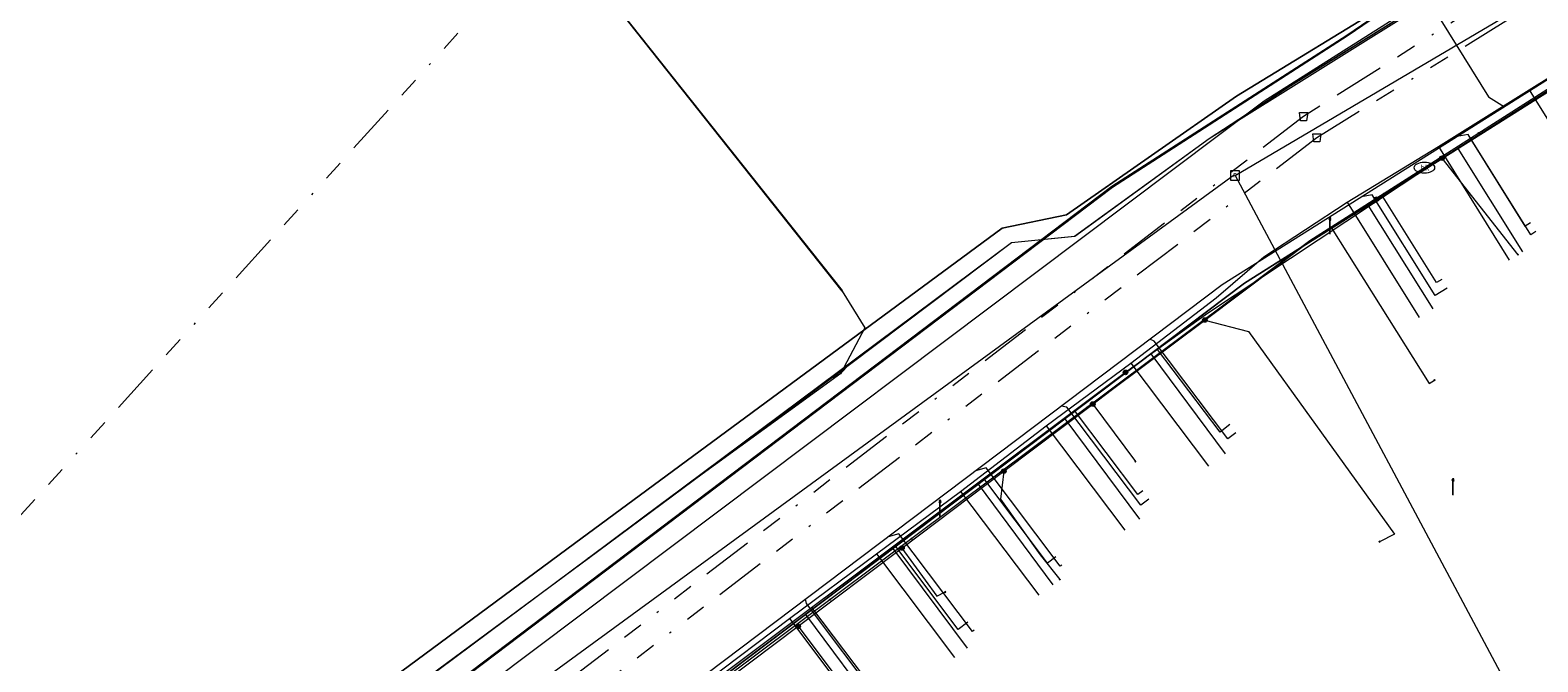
# Model space of a CAD drawing. Header units: metres. Extents: x 151922 to 154458, y 463415 to 464223.
# Tile 28 of 164: x 152378 to 152452, y 463795 to 463826. Entities that reach past the tile are written whole.
import ezdxf
from ezdxf.enums import TextEntityAlignment as Align
from ezdxf.lldxf.tags import DXFTag

# ---------------------------------------------------------------- set-up
doc = ezdxf.new("R2010")
doc.units = ezdxf.units.M
doc.linetypes.add('RI-OVERIG-SO', pattern=[17, 5, -2, 2, -2, 0, -2, 2, -2])
doc.layers.get('0').update_dxf_attribs({"lineweight": 9})
for name, color, linetype, lineweight in [('B-PV-KL-DATA-G', 90, 'KL-DATA-SO', 9), ('B-PV-KL-DATA_HULPSTUK-S', 90, 'Continuous', 9), ('B-PV-KL-DATA_KABELBED-G', 90, 'Continuous', 9), ('B-PV-KL-DATA_MANTELBUIS-G', 90, 'Continuous', 9), ('B-PV-KL-ET_HS-G', 10, 'KL-HS-SO', 9), ('B-PV-KL-ET_LS-G', 190, 'KL-LS-SO', 9), ('B-PV-KL-ET_LS-S', 190, 'Continuous', 9), ('B-PV-KL-ET_LS_HULPSTUK-S', 190, 'Continuous', 9), ('B-PV-KL-GAS_LD-G', 50, 'KL-GAS_LD-SO', 9), ('B-PV-KL-WATER-G', 170, 'KL-WATER-SO', 9), ('B-PV-KL-WATER-S', 170, 'Continuous', 9), ('B-PV-KL-WATER_HULPSTUK-S', 170, 'Continuous', 9), ('B-PV-OG-INFO-G', 7, 'Continuous', 9), ('B-PV-RI-OVERIG_RIOOLPUT_INSPECTIE-S', 10, 'Continuous', 9), ('B-PV-RI-VRIJVERVAL-G', 210, 'RI-OVERIG-SO', 9), ('B-PV-RI-VRIJVERVAL_HULPSTUK-S', 210, 'Continuous', 9)]:
    doc.layers.add(name, color=color, linetype=linetype, lineweight=lineweight)
doc.styles.add('NLCS-ISO', font='txt')
doc.styles.get("Standard").update_dxf_attribs({"font": 'arial.ttf'})
tags = doc.linetypes.add('KL-DATA-SO', pattern='A,4,-1,[101,NLCS.SHX,S=0.5,R=0,X=0,Y=0],-1,4,-1,["D",Standard,S=1,R=0,X=-0.25,Y=-0.5],-1.5', length=12.5).pattern_tags.tags
tags[18] = DXFTag(74, 10)
tags = doc.linetypes.add('KL-GAS_LD-SO', pattern='A,4,-1,[69,NLCS.SHX,S=0.5,R=0,X=0,Y=0],-1,4,-1,["L",Standard,S=1,R=0,X=0.25,Y=-0.5],-2', length=13).pattern_tags.tags
tags[18] = DXFTag(74, 10)
tags = doc.linetypes.add('KL-HS-SO', pattern='A,4,-1,[103,NLCS.SHX,S=0.75,R=0,X=0,Y=0],-1,4,-1,["H",Standard,S=1,R=0,X=0,Y=-0.5],-2', length=13).pattern_tags.tags
tags[18] = DXFTag(74, 10)
tags = doc.linetypes.add('KL-LS-SO', pattern='A,4,-1,[103,NLCS.SHX,S=0.75,R=0,X=0,Y=0],-1,4,-1,["L",Standard,S=1,R=0,X=0,Y=-0.5],-2', length=13).pattern_tags.tags
tags[18] = DXFTag(74, 10)
doc.linetypes.add('KL-WATER-SO', pattern='A,7,-0.5,[168,NLCS.SHX,S=0.75,R=0,X=0.75,Y=0],-2', length=9.5)

# ---------------------------------------------------------------- blocks, each defined once
blk = doc.blocks.new('SKL-WTB_HULP_MOF-SO')
at = {"linetype": 'ByBlock', "lineweight": 18}
h = blk.add_hatch(color=0, dxfattribs=at)
h.dxf.hatch_style = 1
h.paths.add_polyline_path([(-0.5625, 0, 1), (0.5625, 0, 1)])
at = {"color": 0, "linetype": 'ByBlock', "lineweight": 18}
blk.add_circle((0, 0), 0.5625, dxfattribs=at)
at = {"color": 0, "linetype": 'ByBlock', "lineweight": 18, "style": 'NLCS-ISO', "flags": 1}
for tag, p in [('TYPE', (1.5, 0)), ('OMSCHRIJVING', (1.5, -3)), ('LABEL', (1.5, -1.5))]:
    blk.add_attdef(tag, p, '', height=1, dxfattribs=at)
blk = doc.blocks.new('SKL-WTB_HULP_OVERIG-SO')
at = {"color": 0, "linetype": 'ByBlock', "lineweight": 18}
for points in [[(-0.14, 0.14), (0.14, -0.14)], [(0.14, 0.14), (-0.14, -0.14)]]:
    blk.add_lwpolyline(points, dxfattribs=at)
at = {"color": 0, "linetype": 'ByBlock', "lineweight": 18, "style": 'NLCS-ISO', "flags": 1}
for tag, p in [('TYPE', (1.5, 0)), ('OMSCHRIJVING', (1.5, -3)), ('LABEL', (1.5, -1.5))]:
    blk.add_attdef(tag, p, '', height=1, dxfattribs=at)
blk = doc.blocks.new('SKL-WATER_BRANDKRAAN_BRANDPUT-SO')
at = {"color": 0, "linetype": 'ByBlock', "lineweight": 18}
blk.add_ellipse((0, 0), major_axis=(2.5, 0), ratio=0.54, dxfattribs=at)
at = {"color": 0, "linetype": 'ByBlock', "lineweight": 18, "style": 'NLCS-ISO'}
blk.add_text('bk', height=1.5, dxfattribs=at).set_placement((0.16, 0), align=Align.MIDDLE_CENTER)
blk = doc.blocks.new('SRI-HULP_AFVOER_OPVANG-SO')
at = {"color": 0, "linetype": 'ByBlock', "lineweight": 18}
blk.add_lwpolyline([(-0.75, -1), (-1, 1), (1, 1), (0.75, -1)], close=True, dxfattribs=at)
at = {"color": 0, "linetype": 'ByBlock', "lineweight": 18, "style": 'NLCS-ISO', "flags": 1}
for tag, p in [('TYPE', (1.5, 0)), ('OMSCHRIJVING', (1.5, -3)), ('LABEL', (1.5, -1.5))]:
    blk.add_attdef(tag, p, '', height=1, dxfattribs=at)
blk = doc.blocks.new('SKL-ET_LS_MAST-SO')
for p, q in [((-0.05, 2.07), (0.05, 2.07)), ((-0.05, -2), (0.05, -2))]:
    blk.add_line(p, q)
for points in [[(-0.18, 1.76), (-0.22, 1.76), (-0.22, 1.84), (-0.18, 1.84), (-0.18, 1.79)], [(-0.18, 1.49), (-0.22, 1.49), (-0.22, 1.57), (-0.18, 1.57), (-0.18, 1.52)], [(-0.18, 1.79), (-0.05, 1.79)], [(-0.18, 1.76), (-0.05, 1.76)], [(-0.18, 1.52), (-0.05, 1.52)], [(-0.18, 1.49), (-0.05, 1.49)], [(-0.05, -2), (-0.05, 2.07)], [(0.05, -2), (0.05, 2.07)], [(0.18, 1.92), (0.05, 1.92)], [(0.18, 1.89), (0.05, 1.89)], [(0.18, 1.66), (0.05, 1.66)], [(0.18, 1.63), (0.05, 1.63)], [(0.18, 1.39), (0.05, 1.39)], [(0.18, 1.36), (0.05, 1.36)], [(0.18, 1.89), (0.22, 1.89), (0.22, 1.97), (0.18, 1.97), (0.18, 1.92)], [(0.18, 1.63), (0.22, 1.63), (0.22, 1.71), (0.18, 1.71), (0.18, 1.66)], [(0.18, 1.36), (0.22, 1.36), (0.22, 1.44), (0.18, 1.44), (0.18, 1.39)]]:
    blk.add_lwpolyline(points)
blk = doc.blocks.new('SRI-PUT_INSPECTIEPUT_RIOOLPUT-SO')
at = {"color": 0, "linetype": 'ByBlock', "lineweight": 18}
blk.add_lwpolyline([(-1.12, -1.12), (1.12, -1.12), (1.12, 1.12), (-1.12, 1.12)], close=True, dxfattribs=at)
at = {"color": 0, "linetype": 'ByBlock', "lineweight": 18, "style": 'NLCS-ISO'}
blk.add_text('r', height=1.5, dxfattribs=at).set_placement((0, 0.28), align=Align.MIDDLE_CENTER)

msp = doc.modelspace()

# ---------------------------------------------------------------- linework, layer by layer
at = {"layer": 'B-PV-KL-DATA-G', "ltscale": 0.5, "flags": 128}
for points in [[(153877.43, 463906.662), (153877.06, 463906.08), (153874.95, 463902.62), (153874.94, 463898.12), (153871.01, 463892.3), (153856.77, 463870.24), (153856.7, 463870.13), (153854.23, 463866.95), (153851.57, 463865.42), (153848.2, 463864.06), (153847.02, 463863.94), (153844.66, 463863.83), (153841.62, 463864.6), (153837.27, 463866.22), (153836.38, 463866.55), (153835.4, 463866.92), (153826.33, 463870.31), (153800.8, 463879.24), (153796.14, 463880.95), (153763.59, 463894.65), (153742.96, 463902.22), (153733.52, 463906.26), (153707.22, 463915.57), (153683.51, 463924.12), (153673.06, 463927.92), (153648.86, 463935.61), (153611.35, 463947.24), (153593.91, 463952.47), (153555.86, 463963.18), (153551.65, 463963.92), (153548.16, 463962.41), (153515.7, 463971.91), (153514.11, 463972.35), (153512.71, 463972.72), (153512.04, 463973.1), (153511.58, 463973.48), (153510.95, 463974.02), (153510.49, 463974.65), (153510.28, 463975.36), (153509.99, 463976.28), (153509.9, 463978.2), (153510.74, 463988.17), (153509.49, 463988.63), (153490.94, 463995.23), (153490.55, 463995.34), (153489.22, 463991.64), (153489.01, 463990.64), (153488.55, 463989.75), (153486.13, 463983.01), (153485.74, 463981.93), (153475.03, 463984.84), (153461.15, 463988.43), (153451.5, 463991.05), (153429.03, 463996.77), (153399.75, 464004.24), (153302.57, 464029.13), (153293.26, 464031.34), (153289.88, 464032.18), (153258.15, 464041), (153240.95, 464043.36), (153235.31, 464044.41), (153206.3, 464052.48), (153200.52, 464054.09), (153192.59, 464056.29), (153164.13, 464061.46), (153155.45, 464063.21), (153154.69, 464063.34), (153148.76, 464064.42), (153140.52, 464065.84), (153139.17, 464066.08), (153133.79, 464064.99), (153127.44, 464066.59), (153127.39, 464066.69), (153127.31, 464066.81), (153127.27, 464067.01), (153127.23, 464067.17), (153127.17, 464067.32), (153127.11, 464067.45), (153126.94, 464067.56), (153126.64, 464067.64), (153126.39, 464067.6), (153126.05, 464067.56), (153125.69, 464067.42), (153125.23, 464066.99), (153085, 464076.1), (153081.44, 464076.04), (153074.8, 464076.99), (153045.54, 464080.22), (153036.62, 464080.2), (152951.91, 464079.96), (152947.52, 464079.15), (152944.88, 464078.96), (152943.88, 464078.89), (152942.88, 464078.81), (152930.01, 464077.88), (152880.98, 464073.28), (152874.3, 464073.75), (152874.09, 464073.76), (152873.11, 464073.64), (152865.09, 464072.7), (152857.12, 464070.4), (152849.6, 464069.01), (152849.6, 464068.4), (152850.98, 464043.3), (152851.01, 464042.43), (152841.99, 464041.6), (152834.16, 464041.02), (152824.23, 464039.81), (152813.36, 464038.61), (152800.26, 464036.41), (152792.27, 464035.19), (152773.17, 464031.63), (152764.19, 464029.82), (152755.51, 464027.89), (152742.85, 464024.92), (152726.67, 464020.3), (152715.42, 464017.02), (152696.33, 464011.49), (152675.4, 464003.4), (152662.1, 463996.3), (152625.3, 463984.05), (152611.36, 463980.89), (152596.35, 463974.21), (152587.23, 463970.11), (152578.47, 463966.04), (152572.37, 463962.96), (152566.27, 463959.95), (152556.2, 463954.95), (152548.37, 463950.99), (152546.26, 463949.77), (152539.39, 463946.05), (152531.36, 463941.5), (152521.16, 463935.41), (152520.61, 463934.89), (152517.27, 463932.71), (152512.41, 463929.35), (152506.36, 463923.2), (152509.95, 463918.86), (152511.27, 463916.2), (152512.18, 463903.27), (152509.34, 463902.7), (152485.33, 463892.91), (152484.34, 463892.46), (152484.42, 463892.22), (152486.36, 463887.87), (152499.34, 463861.11), (152495.13, 463858.41), (152489.27, 463854.78), (152436.75, 463822.68), (152428.41, 463816.85), (152425.25, 463816.2), (152404.26, 463800.73), (152391.26, 463791.13), (152381.61, 463782.44), (152378.03, 463779.76), (152341.53, 463752.67), (152330.76, 463744.01), (152322.89, 463742.36), (152314.733, 463735.813)], [(153877.43, 463906.662), (153877.06, 463906.08), (153874.95, 463902.62), (153874.94, 463898.12), (153871.01, 463892.3), (153856.77, 463870.24), (153856.7, 463870.13), (153854.23, 463866.95), (153851.57, 463865.42), (153848.2, 463864.06), (153847.02, 463863.94), (153844.66, 463863.83), (153841.62, 463864.6), (153837.27, 463866.22), (153836.38, 463866.55), (153835.4, 463866.92), (153826.33, 463870.31), (153800.8, 463879.24), (153796.14, 463880.95), (153763.59, 463894.65), (153742.96, 463902.22), (153733.52, 463906.26), (153707.22, 463915.57), (153683.51, 463924.12), (153673.06, 463927.92), (153648.86, 463935.61), (153611.35, 463947.24), (153593.91, 463952.47), (153555.86, 463963.18), (153551.65, 463963.92), (153548.16, 463962.41), (153515.7, 463971.91), (153514.11, 463972.35), (153512.71, 463972.72), (153512.04, 463973.1), (153511.58, 463973.48), (153510.95, 463974.02), (153510.49, 463974.65), (153510.28, 463975.36), (153509.99, 463976.28), (153509.9, 463978.2), (153510.74, 463988.17), (153509.49, 463988.63), (153490.94, 463995.23), (153490.55, 463995.34), (153489.22, 463991.64), (153489.01, 463990.64), (153488.55, 463989.75), (153486.13, 463983.01), (153485.74, 463981.93), (153475.03, 463984.84), (153461.15, 463988.43), (153451.5, 463991.05), (153429.03, 463996.77), (153399.75, 464004.24), (153302.57, 464029.13), (153293.26, 464031.34), (153289.88, 464032.18), (153258.15, 464041), (153240.95, 464043.36), (153235.31, 464044.41), (153206.3, 464052.48), (153200.52, 464054.09), (153192.59, 464056.29), (153164.13, 464061.46), (153155.45, 464063.21), (153154.69, 464063.34), (153148.76, 464064.42), (153140.52, 464065.84), (153139.17, 464066.08), (153133.79, 464064.99), (153127.44, 464066.59), (153127.39, 464066.69), (153127.31, 464066.81), (153127.27, 464067.01), (153127.23, 464067.17), (153127.17, 464067.32), (153127.11, 464067.45), (153126.94, 464067.56), (153126.64, 464067.64), (153126.39, 464067.6), (153126.05, 464067.56), (153125.69, 464067.42), (153125.23, 464066.99), (153085, 464076.1), (153081.44, 464076.04), (153074.8, 464076.99), (153045.54, 464080.22), (153036.62, 464080.2), (152951.91, 464079.96), (152947.52, 464079.15), (152944.88, 464078.96), (152943.88, 464078.89), (152942.88, 464078.81), (152930.01, 464077.88), (152880.98, 464073.28), (152874.3, 464073.75), (152874.09, 464073.76), (152873.11, 464073.64), (152865.09, 464072.7), (152857.12, 464070.4), (152849.6, 464069.01), (152849.6, 464068.4), (152850.98, 464043.3), (152851.01, 464042.43), (152841.99, 464041.6), (152834.16, 464041.02), (152824.23, 464039.81), (152813.36, 464038.61), (152800.26, 464036.41), (152792.27, 464035.19), (152773.17, 464031.63), (152764.19, 464029.82), (152755.51, 464027.89), (152742.85, 464024.92), (152726.67, 464020.3), (152715.42, 464017.02), (152696.33, 464011.49), (152675.4, 464003.4), (152662.1, 463996.3), (152625.3, 463984.05), (152611.36, 463980.89), (152596.35, 463974.21), (152587.23, 463970.11), (152578.47, 463966.04), (152572.37, 463962.96), (152566.27, 463959.95), (152556.2, 463954.95), (152548.37, 463950.99), (152546.26, 463949.77), (152539.39, 463946.05), (152531.36, 463941.5), (152521.16, 463935.41), (152520.61, 463934.89), (152517.27, 463932.71), (152512.41, 463929.35), (152506.36, 463923.2), (152509.95, 463918.86), (152511.27, 463916.2), (152512.18, 463903.27), (152509.34, 463902.7), (152485.33, 463892.91), (152484.34, 463892.46), (152484.42, 463892.22), (152486.36, 463887.87), (152499.34, 463861.11), (152495.13, 463858.41), (152489.27, 463854.78), (152436.75, 463822.68), (152428.41, 463816.85), (152425.25, 463816.2), (152404.26, 463800.73), (152391.26, 463791.13), (152381.61, 463782.44), (152378.03, 463779.76), (152341.53, 463752.67), (152330.76, 463744.01), (152322.89, 463742.36), (152314.733, 463735.812)], [(153877.43, 463906.662), (153877.06, 463906.08), (153874.95, 463902.62), (153874.94, 463898.12), (153871.01, 463892.3), (153856.7, 463870.13), (153854.23, 463866.95), (153851.57, 463865.42), (153848.2, 463864.06), (153844.66, 463863.83), (153841.62, 463864.6), (153836.38, 463866.55), (153835.4, 463866.92), (153826.33, 463870.31), (153800.8, 463879.24), (153796.14, 463880.95), (153763.59, 463894.65), (153742.96, 463902.22), (153733.52, 463906.26), (153707.22, 463915.57), (153673.06, 463927.92), (153648.86, 463935.61), (153611.35, 463947.24), (153593.91, 463952.47), (153555.86, 463963.18), (153551.65, 463963.92), (153548.16, 463962.41), (153514.11, 463972.35), (153512.71, 463972.72), (153512.04, 463973.1), (153510.95, 463974.02), (153510.49, 463974.65), (153510.28, 463975.36), (153509.99, 463976.28), (153509.9, 463978.2), (153510.74, 463988.17), (153490.94, 463995.23), (153490.55, 463995.34), (153489.22, 463991.64), (153489.01, 463990.64), (153488.55, 463989.75), (153485.74, 463981.93), (153475.03, 463984.84), (153451.5, 463991.05), (153429.03, 463996.77), (153302.57, 464029.13), (153293.26, 464031.34), (153289.88, 464032.18), (153258.15, 464041), (153240.95, 464043.36), (153235.31, 464044.41), (153200.52, 464054.09), (153192.59, 464056.29), (153155.45, 464063.21), (153154.69, 464063.34), (153140.52, 464065.84), (153139.17, 464066.08), (153133.79, 464064.99), (153127.44, 464066.59), (153127.31, 464066.81), (153127.27, 464067.01), (153127.17, 464067.32), (153127.11, 464067.45), (153126.94, 464067.56), (153126.64, 464067.64), (153126.05, 464067.56), (153125.69, 464067.42), (153125.23, 464066.99), (153085, 464076.1), (153081.44, 464076.04), (153074.8, 464076.99), (153045.54, 464080.22), (152951.91, 464079.96), (152947.52, 464079.15), (152944.88, 464078.96), (152942.88, 464078.81), (152930.01, 464077.88), (152880.98, 464073.28), (152874.09, 464073.76), (152873.11, 464073.64), (152865.09, 464072.7), (152857.12, 464070.4), (152849.6, 464069.01), (152850.98, 464043.3), (152851.01, 464042.43), (152841.99, 464041.6), (152834.16, 464041.02), (152824.23, 464039.81), (152813.36, 464038.61), (152800.26, 464036.41), (152792.27, 464035.19), (152773.17, 464031.63), (152764.19, 464029.82), (152755.51, 464027.89), (152742.85, 464024.92), (152715.42, 464017.02), (152696.33, 464011.49), (152675.4, 464003.4), (152662.1, 463996.3), (152625.3, 463984.05), (152611.36, 463980.89), (152587.23, 463970.11), (152578.47, 463966.04), (152566.27, 463959.95), (152556.2, 463954.95), (152548.37, 463950.99), (152546.26, 463949.77), (152539.39, 463946.05), (152531.36, 463941.5), (152521.16, 463935.41), (152520.61, 463934.89), (152517.27, 463932.71), (152512.41, 463929.35), (152506.36, 463923.2), (152509.95, 463918.86), (152511.27, 463916.2), (152512.18, 463903.27), (152509.34, 463902.7), (152484.34, 463892.46), (152484.42, 463892.22), (152486.36, 463887.87), (152499.34, 463861.11), (152489.27, 463854.78), (152436.75, 463822.68), (152428.41, 463816.85), (152425.25, 463816.2), (152391.26, 463791.13), (152381.61, 463782.44), (152378.03, 463779.76), (152341.53, 463752.67), (152330.76, 463744.01), (152327.32, 463743.289)], [(152314.733, 463735.812), (152322.89, 463742.36), (152330.76, 463744.01), (152341.53, 463752.67), (152378.03, 463779.76), (152381.61, 463782.44), (152391.26, 463791.13), (152404.26, 463800.73), (152425.25, 463816.2), (152428.41, 463816.85), (152436.75, 463822.68), (152489.27, 463854.78), (152495.13, 463858.41), (152499.34, 463861.11), (152486.36, 463887.87), (152484.42, 463892.22), (152484.34, 463892.46), (152485.33, 463892.91), (152509.34, 463902.7), (152512.18, 463903.27), (152511.27, 463916.2), (152509.95, 463918.86), (152506.36, 463923.2), (152512.41, 463929.35), (152517.27, 463932.71), (152520.61, 463934.89), (152521.16, 463935.41), (152531.36, 463941.5), (152539.39, 463946.05), (152546.26, 463949.77), (152548.37, 463950.99), (152556.2, 463954.95), (152566.27, 463959.95), (152572.37, 463962.96), (152578.47, 463966.04), (152587.23, 463970.11), (152596.35, 463974.21), (152611.36, 463980.89), (152625.3, 463984.05), (152662.2, 463996.2), (152675.5, 464003.3), (152696.33, 464011.49), (152715.42, 464017.02), (152726.67, 464020.3), (152742.85, 464024.92), (152755.51, 464027.89), (152764.19, 464029.82), (152773.17, 464031.63), (152792.27, 464035.19), (152800.26, 464036.41), (152813.36, 464038.61), (152824.23, 464039.81), (152834.16, 464041.02), (152841.99, 464041.6), (152851.01, 464042.43), (152850.98, 464043.3), (152849.6, 464068.4), (152849.6, 464069.01), (152857.12, 464070.4), (152865.09, 464072.7), (152873.11, 464073.64), (152874.09, 464073.76), (152874.3, 464073.75), (152880.98, 464073.28), (152930.01, 464077.88), (152942.88, 464078.81), (152943.88, 464078.89), (152944.88, 464078.96), (152945.07, 464078.97)], [(152314.733, 463735.812), (152322.89, 463742.36), (152330.76, 463744.01), (152341.53, 463752.67), (152378.03, 463779.76), (152381.61, 463782.44), (152391.26, 463791.13), (152404.26, 463800.73), (152425.25, 463816.2), (152428.41, 463816.85), (152436.75, 463822.68), (152489.27, 463854.78), (152495.13, 463858.41), (152499.34, 463861.11), (152486.36, 463887.87), (152484.42, 463892.22), (152484.34, 463892.46), (152485.33, 463892.91), (152509.34, 463902.7), (152512.18, 463903.27), (152511.27, 463916.2), (152509.95, 463918.86), (152506.36, 463923.2), (152512.41, 463929.35), (152517.27, 463932.71), (152520.61, 463934.89), (152521.16, 463935.41), (152531.36, 463941.5), (152539.39, 463946.05), (152546.26, 463949.77), (152548.37, 463950.99), (152556.2, 463954.95), (152566.27, 463959.95), (152572.37, 463962.96), (152578.47, 463966.04), (152587.23, 463970.11), (152596.35, 463974.21), (152611.36, 463980.89), (152625.3, 463984.05), (152662.2, 463996.2), (152675.5, 464003.3), (152696.33, 464011.49), (152715.42, 464017.02), (152726.67, 464020.3), (152742.85, 464024.92), (152755.51, 464027.89), (152764.19, 464029.82), (152773.17, 464031.63), (152792.27, 464035.19), (152800.26, 464036.41), (152813.36, 464038.61), (152824.23, 464039.81), (152834.16, 464041.02), (152841.99, 464041.6), (152851.01, 464042.43), (152850.98, 464043.3), (152849.6, 464068.4), (152849.6, 464069.01), (152857.12, 464070.4), (152865.09, 464072.7), (152873.11, 464073.64), (152874.09, 464073.76), (152874.3, 464073.75), (152880.98, 464073.28), (152930.01, 464077.88), (152942.88, 464078.81), (152943.88, 464078.89), (152944.88, 464078.96), (152945.07, 464078.97)], [(152327.32, 463743.289), (152330.76, 463744.01), (152341.53, 463752.67), (152381.61, 463782.44), (152391.26, 463791.13), (152404.26, 463800.73), (152425.25, 463816.2), (152428.41, 463816.85), (152436.75, 463822.68), (152495.13, 463858.41), (152499.34, 463861.11), (152486.36, 463887.87), (152484.34, 463892.46), (152485.33, 463892.91), (152509.34, 463902.7), (152512.18, 463903.27), (152511.27, 463916.2), (152509.95, 463918.86), (152506.36, 463923.2), (152512.41, 463929.35), (152517.27, 463932.71), (152520.61, 463934.89), (152521.16, 463935.41), (152531.36, 463941.5), (152539.39, 463946.05), (152546.26, 463949.77), (152548.37, 463950.99), (152566.27, 463959.95), (152572.37, 463962.96), (152578.47, 463966.04), (152587.23, 463970.11), (152611.36, 463980.89), (152625.3, 463984.05), (152662.2, 463996.2), (152675.5, 464003.3), (152696.33, 464011.49), (152726.67, 464020.3), (152742.85, 464024.92), (152755.51, 464027.89), (152764.19, 464029.82), (152773.17, 464031.63), (152792.27, 464035.19), (152800.26, 464036.41), (152813.36, 464038.61), (152824.23, 464039.81), (152834.16, 464041.02), (152841.99, 464041.6), (152851.01, 464042.43), (152849.6, 464068.4), (152849.6, 464069.01), (152857.12, 464070.4), (152865.09, 464072.7), (152874.09, 464073.76), (152874.3, 464073.75), (152880.98, 464073.28), (152930.01, 464077.88), (152943.88, 464078.89), (152944.88, 464078.96), (152945.07, 464078.97)], [(152327.32, 463743.289), (152330.76, 463744.01), (152341.53, 463752.67), (152381.61, 463782.44), (152391.26, 463791.13), (152404.26, 463800.73), (152425.25, 463816.2), (152428.41, 463816.85), (152436.75, 463822.68), (152495.13, 463858.41), (152499.34, 463861.11), (152486.36, 463887.87), (152484.34, 463892.46), (152485.33, 463892.91), (152509.34, 463902.7), (152512.18, 463903.27), (152511.27, 463916.2), (152509.95, 463918.86), (152506.36, 463923.2), (152512.41, 463929.35), (152517.27, 463932.71), (152520.61, 463934.89), (152521.16, 463935.41), (152531.36, 463941.5), (152539.39, 463946.05), (152546.26, 463949.77), (152548.37, 463950.99), (152566.27, 463959.95), (152572.37, 463962.96), (152578.47, 463966.04), (152587.23, 463970.11), (152611.36, 463980.89), (152625.3, 463984.05), (152662.2, 463996.2), (152675.5, 464003.3), (152696.33, 464011.49), (152726.67, 464020.3), (152742.85, 464024.92), (152755.51, 464027.89), (152764.19, 464029.82), (152773.17, 464031.63), (152792.27, 464035.19), (152800.26, 464036.41), (152813.36, 464038.61), (152824.23, 464039.81), (152834.16, 464041.02), (152841.99, 464041.6), (152851.01, 464042.43), (152849.6, 464068.4), (152849.6, 464069.01), (152857.12, 464070.4), (152865.09, 464072.7), (152874.09, 464073.76), (152874.3, 464073.75), (152880.98, 464073.28), (152930.01, 464077.88), (152943.88, 464078.89), (152944.88, 464078.96), (152945.07, 464078.97)], [(152405.974, 463789.084), (152405.54, 463789.659), (152437.147, 463813.504), (152497.389, 463851.501), (152503.911, 463850.124), (152506.013, 463838.403)], [(152467.718, 463841.098), (152471.441, 463835.134), (152437.147, 463813.504), (152405.54, 463789.659), (152405.974, 463789.084)], [(152468.607, 463826.357), (152465.473, 463831.37), (152437.147, 463813.504), (152405.54, 463789.659), (152405.974, 463789.084)], [(152464.299, 463823.548), (152461.123, 463828.627), (152437.147, 463813.504), (152405.54, 463789.659), (152405.974, 463789.084)], [(152459.792, 463820.682), (152456.606, 463825.778), (152437.147, 463813.504), (152405.54, 463789.659), (152405.974, 463789.084)], [(152451.116, 463822.988), (152455.501, 463825.721)], [(152455.378, 463817.902), (152452.194, 463822.995), (152437.147, 463813.504), (152405.54, 463789.659), (152405.974, 463789.084)], [(152446.653, 463820.201), (152451.116, 463822.988)], [(152451.116, 463822.988), (152454.6, 463817.416)], [(152450.799, 463815.038), (152447.626, 463820.113), (152437.147, 463813.504), (152405.54, 463789.659), (152405.974, 463789.084)], [(152442.174, 463817.47), (152446.653, 463820.201)], [(152446.653, 463820.201), (152450.135, 463814.629)], [(152431.563, 463809.582), (152435.751, 463812.78), (152438.085, 463814.798), (152442.174, 463817.47)], [(152442.174, 463817.47), (152445.71, 463811.812)], [(152446.395, 463812.24), (152443.213, 463817.33), (152437.147, 463813.504), (152405.54, 463789.659), (152405.974, 463789.084)], [(152405.974, 463789.084), (152405.54, 463789.659), (152432.539, 463810.028), (152436.185, 463805.129)], [(152427.4, 463806.502), (152431.563, 463809.582)], [(152431.563, 463809.582), (152435.378, 463804.521)], [(152405.974, 463789.084), (152405.54, 463789.659), (152428.318, 463806.843), (152431.98, 463801.922)], [(152423.205, 463803.284), (152427.4, 463806.502)], [(152427.4, 463806.502), (152431.258, 463801.384)], [(152405.974, 463789.084), (152405.54, 463789.659), (152424.069, 463803.637), (152427.74, 463798.704)], [(152419.078, 463800.211), (152423.205, 463803.284)], [(152423.205, 463803.284), (152427.048, 463798.188)], [(152405.974, 463789.084), (152405.54, 463789.659), (152419.887, 463800.483), (152423.529, 463795.589)], [(152414.812, 463797.039), (152419.078, 463800.211)], [(152419.078, 463800.211), (152422.914, 463795.125)], [(152405.974, 463789.084), (152405.54, 463789.659), (152415.598, 463797.247), (152419.249, 463792.342)], [(152410.735, 463793.968), (152414.812, 463797.039)], [(152414.812, 463797.039), (152418.677, 463791.911)]]:
    msp.add_lwpolyline(points, dxfattribs=at)
at = {"layer": 'B-PV-KL-DATA_KABELBED-G', "ltscale": 0.5, "flags": 128}
for points in [[(152417.331, 463809.09), (152417.741, 463809.512), (152425.7, 463815.5), (152428.8, 463815.8), (152435.4, 463820.6), (152490.8, 463855.2), (152499.3, 463860.7), (152484.645, 463891.615), (152510.45, 463902.537), (152512.1, 463903), (152511.142, 463915.959), (152508.8, 463919.5), (152505.9, 463922.7), (152509.7, 463925.9), (152516.9, 463932.6), (152536.678, 463943.418), (152560.792, 463956.802), (152566.33, 463959.416), (152602.595, 463975.8), (152610.619, 463979.458)], [(152404.933, 463800.007), (152425.7, 463815.5), (152428.8, 463815.8), (152435.4, 463820.6), (152439.4, 463823.2), (152490.8, 463855.2), (152499.3, 463860.7), (152484.645, 463891.615), (152510.45, 463902.537), (152512.1, 463903), (152511.142, 463915.959), (152508.8, 463919.5), (152505.9, 463922.7), (152509.7, 463925.9)], [(152417.331, 463809.09), (152417.741, 463809.512), (152425.7, 463815.5), (152428.8, 463815.8), (152435.4, 463820.6), (152490.8, 463855.2), (152499.3, 463860.7), (152484.645, 463891.615), (152510.45, 463902.537), (152512.1, 463903), (152511.142, 463915.959), (152508.8, 463919.5), (152505.9, 463922.7), (152509.7, 463925.9)], [(152417.331, 463809.09), (152417.741, 463809.512), (152425.7, 463815.5), (152428.8, 463815.8), (152435.4, 463820.6), (152490.8, 463855.2), (152499.3, 463860.7), (152484.645, 463891.615), (152510.45, 463902.537), (152512.1, 463903), (152511.142, 463915.959), (152508.8, 463919.5), (152505.9, 463922.7), (152509.7, 463925.9)], [(152339.13, 463750.91), (152339.51, 463750.66), (152339.97, 463750.9), (152357.22, 463763.96), (152391.79, 463790.16), (152393.71, 463791.7), (152404.94, 463800.01), (152417.75, 463809.51), (152425.71, 463815.5), (152428.81, 463815.8), (152435.41, 463820.6), (152439.41, 463823.2), (152490.81, 463855.2), (152499.31, 463860.7), (152484.65, 463891.61)], [(152357.9, 463882.6), (152360.6, 463884.6), (152362.294, 463882.427), (152364.4, 463879.9), (152417.4, 463813.1), (152418.5, 463811.3), (152417.331, 463809.09)], [(152362.294, 463882.427), (152364.4, 463879.9), (152417.4, 463813.1), (152418.5, 463811.3), (152417.331, 463809.09)], [(152400.711, 463785.706), (152403.535, 463787.841), (152405.164, 463789.073), (152407.076, 463790.515), (152415.229, 463796.662), (152420.326, 463800.504), (152425.329, 463804.276), (152429.692, 463807.565), (152430.599, 463808.249), (152435.193, 463811.69), (152440.55, 463815.702), (152443.605, 463817.608), (152443.622, 463817.619), (152444.796, 463818.351), (152446.83, 463819.636), (152451.883, 463822.826)], [(152452.194, 463822.995), (152447.626, 463820.113)], [(152447.626, 463820.113), (152443.213, 463817.33)], [(152450.799, 463815.038), (152447.626, 463820.113)], [(152446.83, 463819.636), (152450.561, 463814.894)], [(152443.622, 463817.619), (152443.605, 463817.608), (152441.389, 463816.223), (152446.208, 463808.583), (152446.461, 463808.743)], [(152443.213, 463817.33), (152437.147, 463813.504), (152432.539, 463810.028)], [(152446.395, 463812.24), (152443.213, 463817.33)], [(152435.193, 463811.69), (152437.343, 463811.122), (152444.497, 463801.189), (152443.766, 463800.814)], [(152432.539, 463810.028), (152428.318, 463806.843)], [(152432.539, 463810.028), (152436.185, 463805.129)], [(152339.12, 463750.91), (152339.5, 463750.66), (152339.96, 463750.9), (152341.2, 463751.84), (152377.18, 463779.15), (152395.95, 463793.31), (152404.93, 463800.01), (152408.61, 463802.75), (152417.33, 463809.09)], [(152404.925, 463800.017), (152404.933, 463800.007), (152416.819, 463808.829), (152417.331, 463809.09)], [(152429.692, 463807.565), (152431.782, 463804.745)], [(152428.318, 463806.843), (152424.069, 463803.637)], [(152428.318, 463806.843), (152431.98, 463801.922)], [(152425.329, 463804.276), (152425.164, 463802.901), (152427.105, 463800.166), (152428.068, 463798.957)], [(152424.069, 463803.637), (152419.887, 463800.483)], [(152424.069, 463803.637), (152427.74, 463798.704)], [(152419.887, 463800.483), (152415.598, 463797.247)], [(152419.887, 463800.483), (152423.529, 463795.589)], [(152420.326, 463800.504), (152422.045, 463798.14), (152422.451, 463798.35)], [(152314.733, 463745.308), (152321.8, 463751.24), (152322.68, 463752.12), (152323.78, 463752.91), (152324.54, 463753.15), (152325.49, 463753.14), (152327.03, 463752.9), (152329.62, 463752.93), (152332.01, 463753.41), (152334.18, 463753.64), (152335.37, 463753.56), (152336.98, 463752.9), (152337.96, 463752.08), (152339.12, 463750.91), (152339.5, 463750.66), (152339.96, 463750.9), (152391.78, 463790.16), (152395.95, 463793.31), (152404.93, 463800.01)], [(152314.733, 463745.31), (152321.795, 463751.238), (152322.676, 463752.121), (152323.785, 463752.91), (152324.543, 463753.153), (152325.491, 463753.136), (152327.034, 463752.905), (152329.618, 463752.928), (152330.802, 463753.173), (152332.013, 463753.41), (152334.181, 463753.64), (152335.37, 463753.561), (152336.975, 463752.904), (152337.963, 463752.076), (152339.125, 463750.913), (152339.503, 463750.661), (152339.965, 463750.897), (152377.185, 463779.147), (152395.953, 463793.309), (152404.933, 463800.007)], [(152339.12, 463750.91), (152339.5, 463750.66), (152339.96, 463750.9), (152341.2, 463751.84), (152377.18, 463779.15), (152395.95, 463793.31), (152404.93, 463800.01)], [(152415.598, 463797.247), (152411.596, 463794.228)], [(152415.598, 463797.247), (152419.249, 463792.342)], [(152415.229, 463796.662), (152418.756, 463791.983)]]:
    msp.add_lwpolyline(points, dxfattribs=at)
at = {"layer": 'B-PV-KL-DATA_MANTELBUIS-G', "ltscale": 0.5, "flags": 128}
msp.add_lwpolyline([(152417.409, 463813.145), (152364.367, 463879.858)], dxfattribs=at)
at = {"layer": 'B-PV-KL-ET_HS-G', "ltscale": 0.5, "flags": 128}
for points in [[(152561.557, 463879.027), (152555.285, 463877.993), (152537.73, 463876.292), (152525.93, 463875.842), (152516.315, 463874.952), (152513.732, 463872.418), (152509.892, 463869.028), (152502.268, 463863.315), (152500, 463861.913), (152494.128, 463858.227), (152490.832, 463857.464), (152464.353, 463840.531), (152457.63, 463836.214), (152442.157, 463825.657), (152430.635, 463818.237), (152371.892, 463773.811), (152342.348, 463751.539), (152334.378, 463745.284), (152332.879, 463744.993), (152331.353, 463744.996), (152329.855, 463745.294), (152328.444, 463745.875), (152327.17, 463746.717), (152314.733, 463760.537)], [(152562.282, 463878.543), (152561.547, 463878.975), (152555.291, 463877.943), (152537.733, 463876.242), (152525.933, 463875.792), (152516.337, 463874.904), (152513.766, 463872.381), (152509.924, 463868.989), (152502.296, 463863.274), (152500, 463861.854), (152494.147, 463858.18), (152490.852, 463857.417), (152464.38, 463840.489), (152457.658, 463836.172), (152442.185, 463825.615), (152430.664, 463818.196), (152371.922, 463773.771), (152342.378, 463751.499), (152334.408, 463745.244), (152333.091, 463744.753), (152331.703, 463744.518), (152330.297, 463744.548), (152328.921, 463744.843), (152327.625, 463745.391), (152326.455, 463746.174), (152314.733, 463758.758)]]:
    msp.add_lwpolyline(points, dxfattribs=at)
at = {"layer": 'B-PV-KL-ET_LS-G', "ltscale": 0.5, "flags": 128}
for points in [[(152494.432, 463871.086), (152498.947, 463861.449), (152501.118, 463850.976), (152500.879, 463850.843), (152500.575, 463850.769), (152499.748, 463850.806), (152497.711, 463851.114), (152497.015, 463851.126), (152496.012, 463850.884), (152495.201, 463850.475), (152446.185, 463819.213), (152435.33, 463812.008), (152431.299, 463809.122)], [(152451.176, 463816.458), (152450.921, 463816.299), (152448.268, 463820.541)], [(152446.82, 463813.685), (152446.566, 463813.526), (152443.942, 463817.724)], [(152436.417, 463806.557), (152435.938, 463806.195), (152432.877, 463810.252)], [(152431.299, 463809.122), (152352.631, 463750.163), (152346.047, 463745.174)], [(152432.149, 463803.308), (152431.91, 463803.127), (152428.802, 463807.25)], [(152427.877, 463800.066), (152427.478, 463799.765), (152424.35, 463803.914)], [(152423.566, 463796.87), (152423.087, 463796.509), (152419.977, 463800.636)], [(152419.358, 463793.677), (152419.039, 463793.436), (152415.91, 463797.588)]]:
    msp.add_lwpolyline(points, dxfattribs=at)
at = {"layer": 'B-PV-KL-GAS_LD-G', "ltscale": 0.5, "flags": 128}
for points in [[(152346.268, 463740.948), (152346.97, 463741.468), (152347.564, 463746.676), (152349.351, 463748.063), (152356.411, 463753.358), (152360.959, 463756.777), (152436.047, 463813.426), (152493.827, 463849.859), (152494.855, 463849.72)], [(152446.31, 463827.137), (152449.117, 463822.642), (152449.892, 463822.155)], [(152451.441, 463816.034), (152451.187, 463815.875), (152448.11, 463820.795), (152447.581, 463820.698)], [(152447.085, 463813.261), (152446.491, 463812.89), (152443.405, 463817.828), (152442.877, 463817.732)], [(152436.718, 463806.157), (152436.319, 463805.856), (152432.703, 463810.653), (152432.498, 463810.749)], [(152432.45, 463802.908), (152432.051, 463802.607), (152428.421, 463807.423), (152428.137, 463807.459)], [(152428.178, 463799.666), (152428.099, 463799.607), (152424.458, 463804.433), (152423.937, 463804.29)], [(152423.867, 463796.47), (152423.788, 463796.411), (152420.175, 463801.201), (152419.653, 463801.058)], [(152419.659, 463793.277), (152419.26, 463792.976), (152415.639, 463797.779), (152415.596, 463797.997)]]:
    msp.add_lwpolyline(points, dxfattribs=at)
at = {"layer": 'B-PV-KL-WATER-G', "ltscale": 0.5, "flags": 128}
for points in [[(152436.675, 463818.783), (152502.239, 463857.409)], [(152490.416, 463855.543), (152438.098, 463822.428), (152359.766, 463763.572), (152358.409, 463762.723)], [(152494.142, 463849.874), (152445.967, 463819.164)], [(152445.967, 463819.164), (152440.339, 463815.577), (152351.167, 463748.914), (152347.985, 463746.054)], [(152436.646, 463818.814), (152344.361, 463751.43)], [(152451.526, 463790.987), (152436.675, 463818.804)]]:
    msp.add_lwpolyline(points, dxfattribs=at)
at = {"layer": 'B-PV-OG-INFO-G', "ltscale": 0.5, "flags": 128}
msp.add_lwpolyline([(152417.4, 463813.1), (152364.4, 463879.9)], dxfattribs=at)
at = {"layer": 'B-PV-RI-VRIJVERVAL-G', "ltscale": 0.5, "flags": 128}
for points in [[(152509.15, 463865.53), (152440.04, 463821.67)], [(152508.65, 463862.55), (152440.69, 463820.63)], [(152412.45, 463841.09), (152370, 463794.32)], [(152440.04, 463821.67), (152387.9, 463781.69)], [(152440.69, 463820.63), (152391.23, 463782.78)]]:
    msp.add_lwpolyline(points, dxfattribs=at)

# ---------------------------------------------------------------- block references
at = {"layer": 'B-PV-KL-DATA_HULPSTUK-S', "xscale": 0.2, "yscale": 0.2, "zscale": 0.2}
for name, p in [('SKL-WTB_HULP_MOF-SO', (152446.83, 463819.635)), ('SKL-WTB_HULP_OVERIG-SO', (152446.83, 463819.636)), ('SKL-WTB_HULP_MOF-SO', (152443.622, 463817.619)), ('SKL-WTB_HULP_OVERIG-SO', (152443.622, 463817.619)), ('SKL-WTB_HULP_OVERIG-SO', (152450.561, 463814.894)), ('SKL-WTB_HULP_MOF-SO', (152435.194, 463811.69)), ('SKL-WTB_HULP_OVERIG-SO', (152435.193, 463811.69)), ('SKL-WTB_HULP_OVERIG-SO', (152417.331, 463809.09)), ('SKL-WTB_HULP_OVERIG-SO', (152446.461, 463808.743)), ('SKL-WTB_HULP_MOF-SO', (152429.692, 463807.565)), ('SKL-WTB_HULP_OVERIG-SO', (152429.692, 463807.565)), ('SKL-WTB_HULP_MOF-SO', (152425.329, 463804.276)), ('SKL-WTB_HULP_OVERIG-SO', (152425.329, 463804.276)), ('SKL-WTB_HULP_OVERIG-SO', (152431.782, 463804.745)), ('SKL-WTB_HULP_MOF-SO', (152420.326, 463800.504)), ('SKL-WTB_HULP_OVERIG-SO', (152420.326, 463800.504)), ('SKL-WTB_HULP_OVERIG-SO', (152443.766, 463800.814)), ('SKL-WTB_HULP_OVERIG-SO', (152404.933, 463800.007)), ('SKL-WTB_HULP_OVERIG-SO', (152428.068, 463798.957)), ('SKL-WTB_HULP_OVERIG-SO', (152422.451, 463798.35)), ('SKL-WTB_HULP_MOF-SO', (152415.23, 463796.662)), ('SKL-WTB_HULP_OVERIG-SO', (152415.23, 463796.662))]:
    msp.add_blockref(name, p, dxfattribs=at)
at = {"layer": 'B-PV-KL-ET_LS-S', "xscale": 0.2, "yscale": 0.2, "zscale": 0.2}
for p in [(152441.332, 463816.313), (152447.372, 463803.508), (152422.192, 463802.446)]:
    msp.add_blockref('SKL-ET_LS_MAST-SO', p, dxfattribs=at)
at = {"layer": 'B-PV-KL-ET_LS_HULPSTUK-S', "xscale": 0.2, "yscale": 0.2, "zscale": 0.2}
msp.add_blockref('SKL-WTB_HULP_MOF-SO', (152431.299, 463809.122), dxfattribs=at)
at = {"layer": 'B-PV-KL-WATER-S', "xscale": 0.2, "yscale": 0.2, "zscale": 0.2}
msp.add_blockref('SKL-WATER_BRANDKRAAN_BRANDPUT-SO', (152445.967, 463819.164), dxfattribs=at)
at = {"layer": 'B-PV-KL-WATER_HULPSTUK-S', "xscale": 0.2, "yscale": 0.2, "zscale": 0.2}
for p in [(152448.627, 463820.86), (152443.97, 463817.891), (152433.287, 463810.305), (152429.444, 463807.432), (152425.277, 463804.317), (152420.793, 463800.965), (152416.788, 463797.971), (152412.784, 463794.977)]:
    msp.add_blockref('SKL-WTB_HULP_OVERIG-SO', p, dxfattribs=at)
at = {"layer": 'B-PV-RI-OVERIG_RIOOLPUT_INSPECTIE-S', "xscale": 0.2, "yscale": 0.2, "zscale": 0.2}
msp.add_blockref('SRI-PUT_INSPECTIEPUT_RIOOLPUT-SO', (152436.671, 463818.785), dxfattribs=at)
at = {"layer": 'B-PV-RI-VRIJVERVAL_HULPSTUK-S', "xscale": 0.2, "yscale": 0.2, "zscale": 0.2}
for p in [(152440.04, 463821.67), (152440.69, 463820.63)]:
    msp.add_blockref('SRI-HULP_AFVOER_OPVANG-SO', p, dxfattribs=at)

doc.saveas('drawing.dxf')
